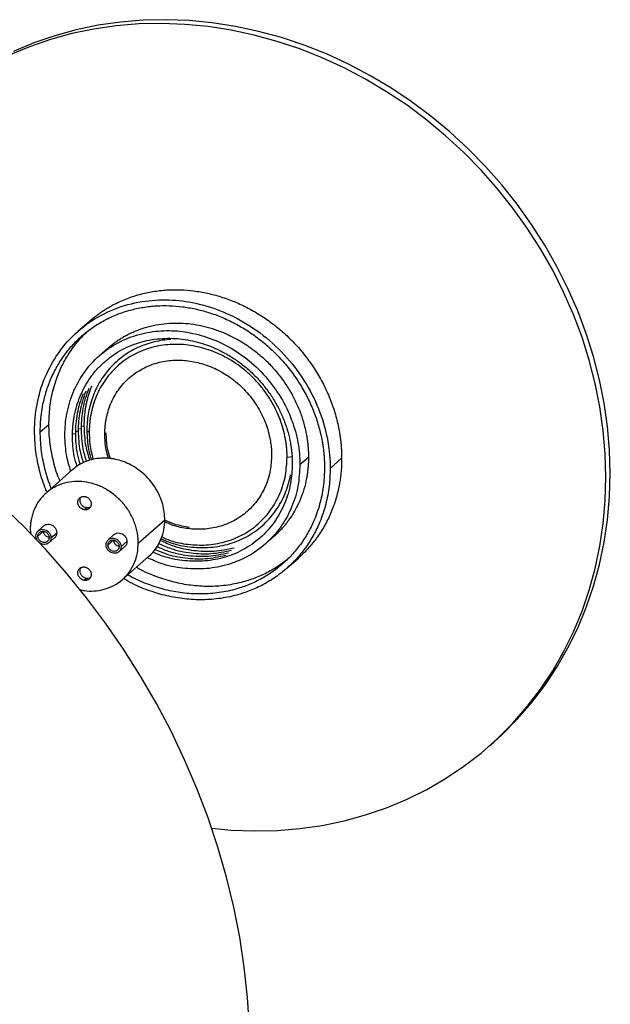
# Paper-space layout '_Dimétrica' of a CAD drawing. Header units: millimetres. Extents: x -3011 to -2531, y -342 to 116.
# Tile 4 of 4: x -2677 to -2531, y -127 to 116. Entities that reach past the tile are written whole.
import ezdxf

# ---------------------------------------------------------------- set-up
doc = ezdxf.new("R2010")
doc.units = ezdxf.units.MM

psp = doc.layouts.new('_Dimétrica')

# ---------------------------------------------------------------- linework, layer by layer
at = {"color": 7, "linetype": 'Continuous', "lineweight": 25}
for p, q in [((-2659.46, 41.45), (-2662.3, 38.96)), ((-2654.88, 34.83), (-2657, 32.96)), ((-2671.58, 14.13), (-2669.45, 16)), ((-2660.07, 14.47), (-2659.49, 14.04)), ((-2655.65, 13.56), (-2655.3, 13.87)), ((-2610.66, 7.89), (-2609.37, 8.08)), ((-2607.5, 6.05), (-2605.38, 7.93)), ((-2600.02, 5.11), (-2597.19, 7.61)), ((-2663.6, 4.81), (-2670.14, -0.97)), ((-2660.13, -4.63), (-2660.66, -5.1)), ((-2670.71, -9.08), (-2672.11, -10.35)), ((-2647.39, -13.33), (-2640.85, -7.56)), ((-2674.05, -9.97), (-2673.93, -11.23)), ((-2672.16, -11.63), (-2670.77, -10.39)), ((-2669.5, -13.3), (-2668.06, -12.08)), ((-2668.94, -12.04), (-2667.5, -10.8)), ((-2653.4, -11.26), (-2654.8, -12.53)), ((-2616, -13.54), (-2613.87, -11.67)), ((-2654.86, -13.82), (-2653.46, -12.57)), ((-2652.2, -15.48), (-2650.76, -14.26)), ((-2651.64, -14.22), (-2650.19, -12.98)), ((-2651.29, -22.34), (-2644.75, -16.57)), ((-2610.7, -19.54), (-2607.87, -17.05)), ((-2660.13, -22.08), (-2660.66, -22.54)), ((-2560.72, -63.46), (-2559.66, -62.53))]:
    psp.add_line(p, q, dxfattribs=at)
at = {"color": 8, "linetype": 'Continuous', "lineweight": 25}
for p, q in [((-2662.16, 14.9), (-2661.5, 15)), ((-2661.46, 15.52), (-2660.8, 15.62)), ((-2663.58, 13.65), (-2662.92, 13.75)), ((-2662.87, 14.27), (-2662.21, 14.37))]:
    psp.add_line(p, q, dxfattribs=at)
at = {"color": 7, "linetype": 'Continuous', "lineweight": 25, "flags": 128}
for points in [[(-2531.95, 2.91), (-2532.12, 8.69), (-2532.62, 14.49), (-2533.44, 20.29), (-2534.6, 26.08), (-2536.08, 31.83), (-2537.87, 37.52), (-2539.98, 43.14), (-2542.4, 48.66), (-2545.11, 54.07), (-2548.11, 59.35), (-2551.39, 64.48), (-2554.93, 69.44), (-2558.73, 74.22), (-2562.77, 78.8), (-2567.04, 83.17), (-2571.52, 87.31), (-2576.2, 91.2), (-2581.06, 94.83), (-2586.09, 98.2), (-2591.27, 101.29), (-2596.58, 104.08), (-2602, 106.58), (-2607.52, 108.76), (-2613.11, 110.63), (-2618.77, 112.18), (-2624.46, 113.4), (-2630.17, 114.28), (-2635.88, 114.84), (-2641.57, 115.05), (-2647.23, 114.93), (-2652.82, 114.47), (-2658.34, 113.67), (-2663.76, 112.55), (-2669.07, 111.09), (-2674.25, 109.31), (-2679.28, 107.21)], [(-2530.89, 3.85), (-2531.06, 9.63), (-2531.55, 15.43), (-2532.38, 21.23), (-2533.54, 27.01), (-2535.02, 32.76), (-2536.81, 38.45), (-2538.92, 44.07), (-2541.34, 49.6), (-2544.05, 55.01), (-2547.05, 60.28), (-2550.33, 65.41), (-2553.87, 70.38), (-2557.67, 75.16), (-2561.71, 79.74), (-2565.98, 84.11), (-2570.46, 88.24), (-2575.14, 92.13), (-2580, 95.77), (-2585.03, 99.14), (-2590.21, 102.22), (-2595.52, 105.02), (-2600.94, 107.51), (-2606.46, 109.7), (-2612.05, 111.57), (-2617.71, 113.11), (-2623.4, 114.33), (-2629.11, 115.22), (-2634.82, 115.77), (-2640.51, 115.99), (-2646.16, 115.86), (-2651.76, 115.4), (-2657.28, 114.61), (-2662.7, 113.48), (-2668.01, 112.02), (-2673.19, 110.24), (-2678.22, 108.14)], [(-2629.27, -83.82), (-2624.46, -84.26), (-2618.77, -84.47), (-2613.11, -84.35), (-2607.52, -83.89), (-2602, -83.1), (-2596.58, -81.97), (-2591.27, -80.51), (-2586.09, -78.73), (-2581.06, -76.63), (-2576.2, -74.22), (-2571.52, -71.51), (-2567.04, -68.5), (-2562.77, -65.21), (-2558.73, -61.65), (-2554.93, -57.82), (-2551.39, -53.75), (-2548.11, -49.45), (-2545.11, -44.92), (-2542.4, -40.2), (-2539.98, -35.28), (-2537.87, -30.2), (-2536.08, -24.96), (-2534.6, -19.58), (-2533.44, -14.09), (-2532.62, -8.49), (-2532.12, -2.82), (-2531.95, 2.91)], [(-2559.66, -62.53), (-2557.67, -60.71), (-2553.87, -56.89), (-2550.33, -52.82), (-2547.05, -48.51), (-2544.05, -43.99), (-2541.34, -39.26), (-2538.92, -34.35), (-2536.81, -29.26), (-2535.02, -24.02), (-2533.54, -18.65), (-2532.38, -13.15), (-2531.55, -7.56), (-2531.06, -1.88), (-2530.89, 3.85)], [(-2619.9, -133.08), (-2620.39, -125.63), (-2621.22, -118.16), (-2622.36, -110.71), (-2623.84, -103.27), (-2625.63, -95.86), (-2627.75, -88.5), (-2630.17, -81.21), (-2632.91, -73.99), (-2635.95, -66.87), (-2639.28, -59.85), (-2642.91, -52.96), (-2646.81, -46.19), (-2651, -39.58), (-2655.45, -33.13), (-2660.16, -26.85), (-2665.11, -20.76), (-2670.31, -14.87), (-2675.73, -9.19), (-2681.37, -3.74)]]:
    psp.add_lwpolyline(points, dxfattribs=at)
at = {"color": 7, "linetype": 'Continuous', "lineweight": 25}
for points, knots in [([(-2659.47, 41.45), (-2659.33, 41.57), (-2659.05, 41.81), (-2658.63, 42.16), (-2658.21, 42.51), (-2657.78, 42.84), (-2657.34, 43.17), (-2656.9, 43.49), (-2656.45, 43.8), (-2655.99, 44.1), (-2655.53, 44.39), (-2655.07, 44.68), (-2654.59, 44.96), (-2654.12, 45.23), (-2652.77, 45.96), (-2650.48, 47.03), (-2647.17, 48.13), (-2643.77, 48.87), (-2640.38, 49.25), (-2637.01, 49.29), (-2633.67, 49.02), (-2630.33, 48.45), (-2626.96, 47.55), (-2623.57, 46.32), (-2620.17, 44.73), (-2616.86, 42.79), (-2613.65, 40.5), (-2610.63, 37.89), (-2607.83, 34.99), (-2605.3, 31.85), (-2603.1, 28.53), (-2601.22, 25.06), (-2599.71, 21.53), (-2598.55, 17.96), (-2597.93, 15.19), (-2597.61, 13.24), (-2597.45, 12.11), (-2597.33, 10.98), (-2597.25, 9.86), (-2597.2, 8.73), (-2597.19, 7.98), (-2597.19, 7.61)], [0, 0, 0, 0, 0.006758, 0.013507, 0.020248, 0.026984, 0.033715, 0.040443, 0.047171, 0.0539, 0.060631, 0.067366, 0.074108, 0.080857, 0.087616, 0.130492, 0.173369, 0.214529, 0.255691, 0.29452, 0.333351, 0.37218, 0.41101, 0.452171, 0.493332, 0.536208, 0.579085, 0.622874, 0.666663, 0.710451, 0.754241, 0.797117, 0.839994, 0.881155, 0.922316, 0.935284, 0.948227, 0.961158, 0.974089, 0.987032, 1, 1, 1, 1]), ([(-2672.98, 14.3), (-2672.98, 16.47), (-2672.79, 18.69), (-2671.95, 23.14), (-2671.31, 25.37), (-2669.53, 29.67), (-2668.4, 31.75), (-2665.67, 35.61), (-2664.07, 37.39), (-2660.51, 40.53), (-2658.55, 41.89), (-2654.38, 44.11), (-2652.17, 44.97), (-2647.68, 46.2), (-2645.39, 46.56), (-2640.88, 46.84), (-2638.65, 46.75), (-2634.35, 46.21), (-2632.12, 45.73), (-2627.6, 44.32), (-2625.31, 43.38), (-2620.82, 41.03), (-2618.62, 39.61), (-2614.45, 36.33), (-2612.48, 34.48), (-2608.92, 30.44), (-2607.33, 28.26), (-2604.6, 23.71), (-2603.47, 21.34), (-2601.69, 16.59), (-2601.04, 14.21), (-2600.21, 9.55), (-2600.02, 7.28), (-2600.02, 5.11)], [0, 0, 0, 0, 0.0625, 0.0625, 0.125, 0.125, 0.1875, 0.1875, 0.25, 0.25, 0.3125, 0.3125, 0.375, 0.375, 0.4375, 0.4375, 0.5, 0.5, 0.5625, 0.5625, 0.625, 0.625, 0.6875, 0.6875, 0.75, 0.75, 0.8125, 0.8125, 0.875, 0.875, 0.9375, 0.9375, 1, 1, 1, 1]), ([(-2671.58, 14.13), (-2671.58, 14.32), (-2671.57, 14.72), (-2671.56, 15.3), (-2671.53, 15.89), (-2671.5, 16.47), (-2671.46, 17.05), (-2671.4, 17.63), (-2671.34, 18.2), (-2671.27, 18.78), (-2671.19, 19.35), (-2671.09, 19.92), (-2670.83, 21.4), (-2670.26, 23.75), (-2669.15, 26.9), (-2667.7, 29.93), (-2665.9, 32.81), (-2663.77, 35.48), (-2661.35, 37.88), (-2658.66, 39.99), (-2655.75, 41.76), (-2652.66, 43.19), (-2649.47, 44.25), (-2646.21, 44.96), (-2642.95, 45.33), (-2639.71, 45.37), (-2636.5, 45.11), (-2633.29, 44.56), (-2630.04, 43.7), (-2626.79, 42.52), (-2623.52, 40.98), (-2620.33, 39.12), (-2617.25, 36.91), (-2614.34, 34.41), (-2611.65, 31.62), (-2609.22, 28.6), (-2607.1, 25.41), (-2605.3, 22.07), (-2603.85, 18.67), (-2602.73, 15.24), (-2602.13, 12.58), (-2601.82, 10.71), (-2601.67, 9.62), (-2601.56, 8.54), (-2601.48, 7.45), (-2601.43, 6.37), (-2601.42, 5.65), (-2601.42, 5.29)], [0, 0, 0, 0, 0.005308, 0.010609, 0.015905, 0.021198, 0.026488, 0.031777, 0.037068, 0.04236, 0.047656, 0.052958, 0.058266, 0.089137, 0.120009, 0.152166, 0.184325, 0.217167, 0.25001, 0.282852, 0.315695, 0.347853, 0.380012, 0.410883, 0.441755, 0.470877, 0.500001, 0.529123, 0.558247, 0.589118, 0.61999, 0.652148, 0.684306, 0.717148, 0.749991, 0.782833, 0.815676, 0.847834, 0.879993, 0.910864, 0.941736, 0.951461, 0.961169, 0.970868, 0.980566, 0.990274, 1, 1, 1, 1]), ([(-2665.5, 13.36), (-2665.5, 15.08), (-2665.34, 16.85), (-2664.68, 20.39), (-2664.17, 22.15), (-2662.75, 25.57), (-2661.85, 27.23), (-2659.69, 30.29), (-2658.42, 31.71), (-2655.59, 34.21), (-2654.02, 35.29), (-2650.71, 37.05), (-2648.96, 37.74), (-2645.39, 38.72), (-2643.57, 39), (-2639.98, 39.22), (-2638.21, 39.15), (-2634.79, 38.72), (-2633.02, 38.34), (-2629.43, 37.22), (-2627.61, 36.48), (-2624.04, 34.6), (-2622.29, 33.47), (-2618.97, 30.87), (-2617.41, 29.4), (-2614.58, 26.19), (-2613.31, 24.45), (-2611.14, 20.84), (-2610.24, 18.96), (-2608.83, 15.18), (-2608.32, 13.29), (-2607.65, 9.58), (-2607.5, 7.78), (-2607.5, 6.05)], [0, 0, 0, 0, 0.0625, 0.0625, 0.125, 0.125, 0.1875, 0.1875, 0.25, 0.25, 0.3125, 0.3125, 0.375, 0.375, 0.4375, 0.4375, 0.5, 0.5, 0.5625, 0.5625, 0.625, 0.625, 0.6875, 0.6875, 0.75, 0.75, 0.8125, 0.8125, 0.875, 0.875, 0.9375, 0.9375, 1, 1, 1, 1]), ([(-2654.88, 34.83), (-2654.75, 34.94), (-2654.49, 35.17), (-2654.1, 35.49), (-2653.7, 35.81), (-2653.29, 36.12), (-2652.87, 36.42), (-2652.45, 36.71), (-2652.02, 37), (-2651.59, 37.27), (-2651.15, 37.54), (-2650.7, 37.79), (-2649.58, 38.4), (-2647.74, 39.26), (-2645.1, 40.14), (-2642.4, 40.72), (-2639.71, 41.02), (-2637.03, 41.06), (-2634.38, 40.85), (-2631.72, 40.39), (-2629.04, 39.68), (-2626.35, 38.7), (-2623.65, 37.43), (-2621.01, 35.89), (-2618.46, 34.07), (-2616.06, 32), (-2613.84, 29.69), (-2611.83, 27.2), (-2610.08, 24.56), (-2608.58, 21.8), (-2607.39, 18.99), (-2606.46, 16.15), (-2605.97, 13.96), (-2605.71, 12.41), (-2605.59, 11.51), (-2605.5, 10.61), (-2605.43, 9.71), (-2605.39, 8.82), (-2605.38, 8.22), (-2605.38, 7.93)], [0, 0, 0, 0, 0.007986, 0.015959, 0.023923, 0.031879, 0.039831, 0.047782, 0.055735, 0.063691, 0.071655, 0.079629, 0.087616, 0.130491, 0.173369, 0.214529, 0.255691, 0.29452, 0.33335, 0.372179, 0.41101, 0.45217, 0.493332, 0.536208, 0.579085, 0.622873, 0.666663, 0.710451, 0.754241, 0.797117, 0.839994, 0.881154, 0.922316, 0.935283, 0.948227, 0.961158, 0.974089, 0.987032, 1, 1, 1, 1]), ([(-2669.45, 16), (-2669.41, 17.41), (-2669.3, 20.31), (-2668.47, 24.58), (-2667.19, 28.43), (-2665.58, 31.8), (-2663.77, 34.67), (-2661.97, 37), (-2660.67, 38.24), (-2660.19, 38.71)], [0, 0, 0, 0, 0.162473, 0.3319881, 0.5075913, 0.6426038, 0.7797481, 0.9183513, 1, 1, 1, 1]), ([(-2663.63, 13.13), (-2663.62, 13.29), (-2663.62, 13.63), (-2663.61, 14.13), (-2663.59, 14.62), (-2663.55, 15.12), (-2663.51, 15.61), (-2663.46, 16.1), (-2663.4, 16.59), (-2663.34, 17.08), (-2663.26, 17.56), (-2663.05, 18.73), (-2662.61, 20.57), (-2661.75, 23), (-2660.63, 25.35), (-2659.23, 27.58), (-2657.59, 29.64), (-2655.71, 31.5), (-2653.63, 33.13), (-2651.38, 34.5), (-2649, 35.6), (-2646.53, 36.42), (-2644.01, 36.97), (-2640.69, 37.34), (-2636.5, 37.2), (-2632.31, 36.29), (-2628.99, 35.08), (-2626.46, 33.89), (-2624, 32.45), (-2621.61, 30.75), (-2619.36, 28.81), (-2617.28, 26.65), (-2615.4, 24.32), (-2613.76, 21.85), (-2612.37, 19.27), (-2611.25, 16.64), (-2610.39, 13.99), (-2609.91, 11.88), (-2609.65, 10.31), (-2609.53, 9.31), (-2609.44, 8.3), (-2609.38, 7.29), (-2609.37, 6.62), (-2609.37, 6.29)], [0, 0, 0, 0, 0.005839, 0.01167, 0.017495, 0.023317, 0.029136, 0.034956, 0.040777, 0.046602, 0.052434, 0.058273, 0.089147, 0.120023, 0.152185, 0.184348, 0.217194, 0.250041, 0.282887, 0.315734, 0.347896, 0.380058, 0.410933, 0.441809, 0.500001, 0.558193, 0.589068, 0.619944, 0.652105, 0.684268, 0.717114, 0.749961, 0.782807, 0.815655, 0.847816, 0.879979, 0.910854, 0.94173, 0.953399, 0.965045, 0.976684, 0.98833, 1, 1, 1, 1]), ([(-2639.33, 36.98), (-2640.7, 36.9), (-2642.09, 36.7), (-2644.83, 36.03), (-2646.19, 35.56), (-2648.79, 34.36), (-2650.04, 33.62), (-2652.36, 31.91), (-2653.44, 30.94), (-2655.36, 28.79), (-2656.21, 27.62), (-2657.66, 25.15), (-2658.25, 23.85), (-2659.19, 21.2), (-2659.53, 19.84), (-2659.97, 17.14), (-2660.07, 15.79), (-2660.07, 14.47)], [0, 0, 0, 0, 0.125, 0.125, 0.25, 0.25, 0.375, 0.375, 0.5, 0.5, 0.625, 0.625, 0.75, 0.75, 0.875, 0.875, 1, 1, 1, 1]), ([(-2610.66, 7.89), (-2610.66, 8.06), (-2610.66, 8.39), (-2610.68, 8.89), (-2610.7, 9.4), (-2610.74, 9.9), (-2610.78, 10.4), (-2610.84, 10.91), (-2610.9, 11.41), (-2610.98, 11.92), (-2611.17, 13.05), (-2611.57, 14.82), (-2612.35, 17.21), (-2613.36, 19.57), (-2614.61, 21.89), (-2616.09, 24.12), (-2617.78, 26.22), (-2619.65, 28.16), (-2621.67, 29.9), (-2623.82, 31.44), (-2626.04, 32.73), (-2628.31, 33.8), (-2631.3, 34.89), (-2635.07, 35.71), (-2638.84, 35.84), (-2641.83, 35.5), (-2644.1, 35.01), (-2646.32, 34.27), (-2648.47, 33.28), (-2650.49, 32.04), (-2652.37, 30.58), (-2654.06, 28.9), (-2655.53, 27.05), (-2656.79, 25.04), (-2657.8, 22.93), (-2658.57, 20.74), (-2659, 18.95), (-2659.23, 17.6), (-2659.34, 16.72), (-2659.43, 15.84), (-2659.48, 14.94), (-2659.48, 14.34), (-2659.49, 14.04)], [0, 0, 0, 0, 0.006487, 0.012965, 0.019436, 0.025903, 0.032369, 0.038836, 0.045307, 0.051785, 0.058273, 0.089147, 0.120023, 0.152185, 0.184348, 0.217193, 0.250041, 0.282887, 0.315734, 0.347895, 0.380058, 0.410933, 0.441809, 0.500001, 0.558193, 0.589068, 0.619944, 0.652105, 0.684268, 0.717114, 0.749961, 0.782807, 0.815655, 0.847816, 0.879979, 0.910853, 0.94173, 0.953399, 0.965045, 0.976684, 0.98833, 1, 1, 1, 1]), ([(-2655.65, 13.56), (-2655.65, 13.7), (-2655.65, 13.98), (-2655.63, 14.4), (-2655.61, 14.82), (-2655.58, 15.24), (-2655.55, 15.65), (-2655.5, 16.06), (-2655.44, 16.47), (-2655.38, 16.88), (-2655.22, 17.8), (-2654.88, 19.2), (-2654.23, 21.05), (-2653.38, 22.83), (-2652.32, 24.52), (-2651.07, 26.08), (-2649.65, 27.5), (-2648.07, 28.73), (-2646.36, 29.77), (-2644.55, 30.61), (-2642.68, 31.23), (-2640.77, 31.65), (-2638.25, 31.93), (-2635.07, 31.82), (-2631.89, 31.13), (-2629.38, 30.21), (-2627.46, 29.31), (-2625.59, 28.22), (-2623.78, 26.93), (-2622.07, 25.46), (-2620.49, 23.82), (-2619.07, 22.05), (-2617.83, 20.18), (-2616.77, 18.22), (-2615.92, 16.23), (-2615.26, 14.21), (-2614.9, 12.61), (-2614.71, 11.43), (-2614.61, 10.66), (-2614.54, 9.9), (-2614.5, 9.13), (-2614.49, 8.63), (-2614.49, 8.37)], [0, 0, 0, 0, 0.006487, 0.012965, 0.019436, 0.025903, 0.032369, 0.038836, 0.045307, 0.051785, 0.058273, 0.089147, 0.120023, 0.152185, 0.184348, 0.217193, 0.250041, 0.282886, 0.315734, 0.347895, 0.380058, 0.410933, 0.441809, 0.500001, 0.558193, 0.589068, 0.619944, 0.652105, 0.684268, 0.717114, 0.749961, 0.782807, 0.815655, 0.847816, 0.879979, 0.910853, 0.94173, 0.953399, 0.965045, 0.976684, 0.98833, 1, 1, 1, 1]), ([(-2659.6, 24.82), (-2660.26, 23.22), (-2660.74, 21.57), (-2661.36, 18.26), (-2661.5, 16.61), (-2661.5, 15)], [0, 0, 0, 0, 0.5, 0.5, 1, 1, 1, 1]), ([(-2658.89, 25.44), (-2658.96, 25.29), (-2659.08, 24.97), (-2659.26, 24.5), (-2659.43, 24.02), (-2659.59, 23.53), (-2659.74, 23.04), (-2659.88, 22.55), (-2660.01, 22.05), (-2660.13, 21.55), (-2660.24, 21.05), (-2660.38, 20.39), (-2660.51, 19.57), (-2660.64, 18.6), (-2660.73, 17.61), (-2660.79, 16.62), (-2660.79, 15.95), (-2660.8, 15.62)], [0, 0, 0, 0, 0.051574, 0.10307, 0.154509, 0.205909, 0.25729, 0.308672, 0.360074, 0.411515, 0.463015, 0.514593, 0.611803, 0.708818, 0.805769, 0.902786, 1, 1, 1, 1]), ([(-2661.01, 23.57), (-2661.67, 21.97), (-2662.15, 20.32), (-2662.78, 17.01), (-2662.92, 15.36), (-2662.92, 13.75)], [0, 0, 0, 0, 0.5, 0.5, 1, 1, 1, 1]), ([(-2660.31, 24.2), (-2660.97, 22.6), (-2661.45, 20.94), (-2662.07, 17.64), (-2662.21, 15.98), (-2662.21, 14.37)], [0, 0, 0, 0, 0.5, 0.5, 1, 1, 1, 1]), ([(-2666.73, 2.05), (-2666.82, 2.26), (-2667.55, 3.94), (-2668.44, 7.18), (-2669.31, 11.65), (-2669.41, 14.57), (-2669.45, 16)], [0, 0, 0, 0, 0.04643, 0.3763212, 0.6947753, 1, 1, 1, 1]), ([(-2661.5, 15), (-2661.45, 13.31), (-2661.35, 10.56), (-2660.51, 7.85), (-2660.18, 6.79)], [0, 0, 0, 0, 0.610675, 1, 1, 1, 1]), ([(-2660.8, 15.62), (-2660.74, 13.94), (-2660.63, 11.08), (-2659.75, 8.26), (-2659.39, 7.11)], [0, 0, 0, 0, 0.588306, 1, 1, 1, 1]), ([(-2669.9, -0.75), (-2670.08, -0.35), (-2670.93, 1.58), (-2671.93, 5.13), (-2672.83, 9.78), (-2672.93, 12.82), (-2672.98, 14.3)], [0, 0, 0, 0, 0.082669, 0.400023, 0.706375, 1, 1, 1, 1]), ([(-2668.85, 0.18), (-2668.94, 0.39), (-2669.67, 2.07), (-2670.57, 5.31), (-2671.43, 9.78), (-2671.53, 12.7), (-2671.58, 14.13)], [0, 0, 0, 0, 0.04643, 0.3763212, 0.6947753, 1, 1, 1, 1]), ([(-2664.03, 4.43), (-2664.4, 5.61), (-2665.33, 8.56), (-2665.43, 11.56), (-2665.5, 13.36)], [0, 0, 0, 0, 0.400832, 1, 1, 1, 1]), ([(-2662.48, 5.58), (-2662.74, 6.42), (-2663.5, 8.91), (-2663.58, 11.44), (-2663.63, 13.13)], [0, 0, 0, 0, 0.335559, 1, 1, 1, 1]), ([(-2662.92, 13.75), (-2662.87, 12.07), (-2662.79, 9.49), (-2662.01, 6.97), (-2661.74, 6.09)], [0, 0, 0, 0, 0.654619, 1, 1, 1, 1]), ([(-2662.21, 14.37), (-2662.16, 12.69), (-2662.07, 10.04), (-2661.26, 7.43), (-2660.97, 6.48)], [0, 0, 0, 0, 0.634811, 1, 1, 1, 1]), ([(-2660.07, 14.47), (-2660.02, 12.9), (-2659.94, 10.47), (-2659.21, 8.09), (-2658.95, 7.25)], [0, 0, 0, 0, 0.64838, 1, 1, 1, 1]), ([(-2659.49, 14.04), (-2659.44, 12.53), (-2659.38, 10.27), (-2658.7, 8.05), (-2658.48, 7.33)], [0, 0, 0, 0, 0.671811, 1, 1, 1, 1]), ([(-2654.71, 7.57), (-2654.93, 8.29), (-2655.55, 10.27), (-2655.61, 12.28), (-2655.65, 13.56)], [0, 0, 0, 0, 0.365292, 1, 1, 1, 1]), ([(-2654.27, 7.55), (-2654.53, 8.39), (-2655.18, 10.47), (-2655.25, 12.59), (-2655.3, 13.87)], [0, 0, 0, 0, 0.398351, 1, 1, 1, 1]), ([(-2640.85, -7.56), (-2640.85, -6.37), (-2641.01, -5.1), (-2641.72, -2.5), (-2642.27, -1.18), (-2643.39, 0.69), (-2643.81, 1.29), (-2644.74, 2.44), (-2645.24, 2.98), (-2646.84, 4.5), (-2648.04, 5.34), (-2650.5, 6.64), (-2651.76, 7.08), (-2653.28, 7.41), (-2653.58, 7.47), (-2654.18, 7.56), (-2654.47, 7.59), (-2655.37, 7.66), (-2655.98, 7.67), (-2657.84, 7.56), (-2659.1, 7.3), (-2660.9, 6.59), (-2661.48, 6.3), (-2662.59, 5.62), (-2663.11, 5.23), (-2663.6, 4.8)], [0, 0, 0, 0, 0.125, 0.125, 0.25, 0.25, 0.3125, 0.3125, 0.375, 0.375, 0.5, 0.5, 0.625, 0.625, 0.65625, 0.65625, 0.6875, 0.6875, 0.75, 0.75, 0.875, 0.875, 0.9375, 0.9375, 1, 1, 1, 1]), ([(-2641.61, -11.8), (-2640.91, -12.11), (-2638.8, -13.05), (-2635.06, -13.75), (-2630.52, -13.94), (-2625.96, -13.18), (-2621.59, -11.45), (-2617.69, -8.75), (-2614.51, -5.21), (-2612.26, -1.09), (-2610.9, 3.33), (-2610.74, 6.4), (-2610.66, 7.89)], [0, 0, 0, 0, 0.048507, 0.147802, 0.247096, 0.352339, 0.461957, 0.573901, 0.685845, 0.795463, 0.900705, 1, 1, 1, 1]), ([(-2614.49, 8.37), (-2614.56, 7.12), (-2614.7, 4.53), (-2615.84, 0.81), (-2617.74, -2.67), (-2620.42, -5.65), (-2623.71, -7.93), (-2627.39, -9.39), (-2631.23, -10.03), (-2635.07, -9.87), (-2638.39, -9.23), (-2640.33, -8.35), (-2641.08, -8.02)], [0, 0, 0, 0, 0.097949, 0.201764, 0.309896, 0.420322, 0.530749, 0.63888, 0.742696, 0.840645, 0.938593, 1, 1, 1, 1]), ([(-2605.38, 7.93), (-2605.38, 7.75), (-2605.38, 7.39), (-2605.4, 6.86), (-2605.42, 6.33), (-2605.45, 5.8), (-2605.5, 5.27), (-2605.55, 4.75), (-2605.61, 4.22), (-2605.69, 3.7), (-2605.77, 3.18), (-2605.99, 1.93), (-2606.46, -0.03), (-2607.39, -2.63), (-2608.58, -5.14), (-2609.74, -6.98), (-2610.66, -8.24), (-2611.25, -8.98), (-2611.86, -9.69), (-2612.51, -10.38), (-2613.17, -11.04), (-2613.64, -11.46), (-2613.87, -11.67)], [0, 0, 0, 0, 0.023349, 0.046668, 0.069962, 0.093242, 0.116513, 0.139785, 0.163064, 0.18636, 0.209679, 0.233029, 0.356495, 0.479965, 0.608577, 0.737194, 0.78108, 0.824863, 0.868594, 0.912326, 0.956111, 1, 1, 1, 1]), ([(-2597.19, 7.61), (-2597.19, 7.4), (-2597.19, 6.99), (-2597.21, 6.38), (-2597.23, 5.78), (-2597.27, 5.17), (-2597.31, 4.57), (-2597.37, 3.97), (-2597.43, 3.37), (-2597.51, 2.77), (-2597.59, 2.17), (-2597.69, 1.58), (-2597.97, 0.04), (-2598.55, -2.4), (-2599.71, -5.68), (-2601.22, -8.83), (-2602.64, -11.1), (-2603.73, -12.59), (-2604.36, -13.39), (-2605.01, -14.17), (-2605.69, -14.93), (-2606.39, -15.66), (-2607.12, -16.37), (-2607.62, -16.82), (-2607.87, -17.05)], [0, 0, 0, 0, 0.021228, 0.04243, 0.063611, 0.084778, 0.105936, 0.127091, 0.148249, 0.169416, 0.190597, 0.2118, 0.233028, 0.356494, 0.479964, 0.608576, 0.737192, 0.774817, 0.81236, 0.849854, 0.887333, 0.924828, 0.962373, 1, 1, 1, 1]), ([(-2600.02, 5.11), (-2600.07, 3.64), (-2600.17, 0.63), (-2601.04, -3.81), (-2602.37, -7.81), (-2604.05, -11.31), (-2605.92, -14.31), (-2608.13, -17.09), (-2610.66, -19.59), (-2613.46, -21.79), (-2616.49, -23.64), (-2619.7, -25.12), (-2623.38, -26.34), (-2627.52, -27.17), (-2632.03, -27.44), (-2636.5, -27.15), (-2640.97, -26.32), (-2645.47, -24.88), (-2648.87, -23.43), (-2650.68, -22.35), (-2651.05, -22.13)], [0, 0, 0, 0, 0.06088, 0.124399, 0.1902, 0.24079, 0.29218, 0.344116, 0.39633, 0.448544, 0.50048, 0.551869, 0.60246, 0.66826, 0.731779, 0.79266, 0.85354, 0.917059, 0.982859, 1, 1, 1, 1]), ([(-2601.42, 5.29), (-2601.47, 3.87), (-2601.57, 0.98), (-2602.41, -3.29), (-2603.68, -7.14), (-2605.29, -10.51), (-2607.09, -13.39), (-2609.22, -16.06), (-2611.65, -18.47), (-2614.34, -20.58), (-2617.26, -22.35), (-2620.34, -23.78), (-2623.89, -24.96), (-2627.86, -25.75), (-2632.2, -26.01), (-2636.5, -25.73), (-2640.79, -24.94), (-2645.12, -23.55), (-2648.22, -22.25), (-2649.8, -21.31), (-2650, -21.2)], [0, 0, 0, 0, 0.061364, 0.125387, 0.19171, 0.242703, 0.2945, 0.346849, 0.399478, 0.452106, 0.504455, 0.556252, 0.607245, 0.673568, 0.737591, 0.798955, 0.860319, 0.924343, 0.990665, 1, 1, 1, 1]), ([(-2607.5, 6.05), (-2607.59, 4.28), (-2607.79, 0.64), (-2609.4, -4.61), (-2612.08, -9.51), (-2615.85, -13.71), (-2620.48, -16.92), (-2625.68, -18.98), (-2631.09, -19.87), (-2636.49, -19.66), (-2641.24, -18.73), (-2644.05, -17.46), (-2645.18, -16.95)], [0, 0, 0, 0, 0.0975468, 0.2009366, 0.3086247, 0.4185981, 0.5285715, 0.6362596, 0.7396494, 0.8371962, 0.934743, 1, 1, 1, 1]), ([(-2609.37, 6.29), (-2609.46, 4.63), (-2609.64, 1.22), (-2611.15, -3.68), (-2613.65, -8.27), (-2617.18, -12.2), (-2621.52, -15.2), (-2626.38, -17.13), (-2631.44, -17.96), (-2636.49, -17.76), (-2640.67, -16.97), (-2643.04, -15.91), (-2643.84, -15.55)], [0, 0, 0, 0, 0.099132, 0.204203, 0.313641, 0.425402, 0.537163, 0.646601, 0.751671, 0.850804, 0.949936, 1, 1, 1, 1]), ([(-2641.74, -12.26), (-2640.95, -12.62), (-2638.67, -13.64), (-2634.71, -14.39), (-2629.99, -14.58), (-2625.26, -13.8), (-2620.72, -12), (-2616.66, -9.19), (-2613.38, -5.52), (-2610.97, -1.25), (-2610.18, 1.93), (-2609.79, 3.49)], [0, 0, 0, 0, 0.059432, 0.169023, 0.278615, 0.39477, 0.515755, 0.639307, 0.76286, 0.883844, 1, 1, 1, 1]), ([(-2647.39, -13.33), (-2647.39, -13.21), (-2647.39, -12.98), (-2647.4, -12.63), (-2647.43, -12.27), (-2647.46, -11.92), (-2647.5, -11.57), (-2647.55, -11.21), (-2647.66, -10.54), (-2647.89, -9.55), (-2648.31, -8.24), (-2648.86, -6.95), (-2649.78, -5.26), (-2651.23, -3.28), (-2653.36, -1.27), (-2655.75, 0.28), (-2658.23, 1.32), (-2660.72, 1.86), (-2663.21, 1.94), (-2665.69, 1.54), (-2668.08, 0.59), (-2670.21, -0.89), (-2671.66, -2.5), (-2672.57, -3.97), (-2673.12, -5.12), (-2673.55, -6.32), (-2673.79, -7.33), (-2673.93, -8.15), (-2674, -8.75), (-2674.04, -9.36), (-2674.04, -9.77), (-2674.05, -9.97)], [0, 0, 0, 0, 0.008344, 0.016674, 0.024995, 0.033314, 0.041636, 0.049966, 0.058311, 0.089205, 0.120102, 0.152285, 0.18447, 0.250119, 0.315767, 0.380052, 0.441771, 0.500002, 0.558232, 0.619951, 0.684236, 0.749885, 0.815534, 0.847716, 0.879901, 0.910795, 0.941693, 0.956284, 0.970846, 0.985407, 1, 1, 1, 1]), ([(-2660.66, -5.1), (-2660.7, -5.1), (-2660.78, -5.08), (-2660.91, -5.05), (-2661.03, -5.02), (-2661.15, -4.97), (-2661.33, -4.88), (-2661.57, -4.73), (-2661.83, -4.48), (-2662.04, -4.19), (-2662.19, -3.88), (-2662.28, -3.56), (-2662.31, -3.24), (-2662.28, -2.94), (-2662.19, -2.64), (-2662.04, -2.37), (-2661.83, -2.13), (-2661.57, -1.95), (-2661.3, -1.85), (-2661.07, -1.8), (-2660.87, -1.78), (-2660.73, -1.8), (-2660.66, -1.8)], [0, 0, 0, 0, 0.024159, 0.048114, 0.072, 0.095958, 0.120124, 0.185094, 0.250087, 0.315057, 0.380051, 0.440026, 0.500025, 0.560001, 0.619999, 0.68497, 0.749963, 0.814932, 0.879926, 0.920052, 0.959863, 1, 1, 1, 1]), ([(-2660.13, -4.63), (-2660.34, -4.59), (-2660.65, -4.51), (-2661.03, -4.26), (-2661.3, -4.01), (-2661.51, -3.72), (-2661.71, -3.31), (-2661.8, -2.77), (-2661.71, -2.27), (-2661.57, -2.02), (-2661.52, -1.94)], [0, 0, 0, 0, 0.1770927, 0.2724249, 0.3697801, 0.4671353, 0.5624674, 0.7395601, 0.9166529, 1, 1, 1, 1]), ([(-2660.66, -1.8), (-2660.62, -1.81), (-2660.54, -1.82), (-2660.41, -1.85), (-2660.29, -1.89), (-2660.17, -1.94), (-2659.99, -2.02), (-2659.75, -2.18), (-2659.49, -2.42), (-2659.28, -2.71), (-2659.13, -3.03), (-2659.04, -3.34), (-2659.01, -3.66), (-2659.04, -3.97), (-2659.13, -4.26), (-2659.28, -4.54), (-2659.49, -4.77), (-2659.75, -4.96), (-2660.02, -5.06), (-2660.25, -5.11), (-2660.45, -5.12), (-2660.59, -5.11), (-2660.66, -5.1)], [0, 0, 0, 0, 0.024159, 0.048114, 0.072, 0.095958, 0.120124, 0.185094, 0.250087, 0.315057, 0.380051, 0.440026, 0.500025, 0.560001, 0.619999, 0.68497, 0.749963, 0.814932, 0.879926, 0.920052, 0.959863, 1, 1, 1, 1]), ([(-2659.27, -4.49), (-2659.35, -4.53), (-2659.62, -4.65), (-2659.92, -4.64), (-2660.13, -4.63)], [0, 0, 0, 0, 0.320024, 1, 1, 1, 1]), ([(-2670.71, -9.08), (-2670.7, -9.07), (-2670.62, -8.98), (-2670.4, -8.85), (-2669.97, -8.67), (-2669.37, -8.63), (-2668.77, -8.82), (-2668.34, -9.1), (-2668.04, -9.39), (-2667.8, -9.72), (-2667.56, -10.19), (-2667.52, -10.56), (-2667.5, -10.8)], [0, 0, 0, 0, 0.005915, 0.093155, 0.178583, 0.337276, 0.49597, 0.581398, 0.668638, 0.755879, 0.841306, 1, 1, 1, 1]), ([(-2644.75, -16.57), (-2644.1, -16), (-2643.52, -15.35), (-2642.52, -13.94), (-2642.11, -13.18), (-2641.46, -11.6), (-2641.22, -10.79), (-2640.92, -9.17), (-2640.85, -8.35), (-2640.85, -7.56)], [0, 0, 0, 0, 0.25, 0.25, 0.5, 0.5, 0.75, 0.75, 1, 1, 1, 1]), ([(-2634.72, -9.46), (-2635.98, -9.26), (-2638.09, -8.92), (-2640.1, -8), (-2640.9, -7.63)], [0, 0, 0, 0, 0.59684, 1, 1, 1, 1]), ([(-2672.63, -11.58), (-2672.63, -11.36), (-2672.59, -11.13), (-2672.41, -10.69), (-2672.27, -10.49), (-2671.91, -10.17), (-2671.69, -10.06), (-2671.24, -9.93), (-2671, -9.92), (-2670.57, -9.98), (-2670.33, -10.05), (-2669.88, -10.29), (-2669.66, -10.46), (-2669.3, -10.86), (-2669.16, -11.1), (-2668.98, -11.58), (-2668.94, -11.82), (-2668.94, -12.04)], [0, 0, 0, 0, 0.125, 0.125, 0.25, 0.25, 0.375, 0.375, 0.5, 0.5, 0.625, 0.625, 0.75, 0.75, 0.875, 0.875, 1, 1, 1, 1]), ([(-2668.94, -12.04), (-2668.94, -12.26), (-2668.98, -12.49), (-2669.16, -12.93), (-2669.3, -13.13), (-2669.66, -13.44), (-2669.88, -13.56), (-2670.33, -13.68), (-2670.57, -13.69), (-2671, -13.64), (-2671.24, -13.57), (-2671.69, -13.33), (-2671.91, -13.16), (-2672.27, -12.75), (-2672.41, -12.52), (-2672.59, -12.04), (-2672.63, -11.8), (-2672.63, -11.58)], [0, 0, 0, 0, 0.125, 0.125, 0.25, 0.25, 0.375, 0.375, 0.5, 0.5, 0.625, 0.625, 0.75, 0.75, 0.875, 0.875, 1, 1, 1, 1]), ([(-2672.16, -11.63), (-2672.16, -11.6), (-2672.16, -11.53), (-2672.15, -11.43), (-2672.13, -11.33), (-2672.1, -11.23), (-2672.05, -11.08), (-2671.95, -10.89), (-2671.77, -10.7), (-2671.55, -10.54), (-2671.23, -10.42), (-2670.78, -10.39), (-2670.34, -10.53), (-2670.02, -10.73), (-2669.8, -10.94), (-2669.62, -11.19), (-2669.51, -11.42), (-2669.45, -11.63), (-2669.41, -11.81), (-2669.41, -11.92), (-2669.41, -11.98)], [0, 0, 0, 0, 0.024185, 0.048165, 0.072077, 0.096061, 0.120254, 0.185293, 0.250359, 0.315396, 0.380463, 0.500025, 0.619587, 0.684626, 0.749691, 0.814729, 0.879796, 0.919964, 0.959818, 1, 1, 1, 1]), ([(-2669.41, -11.98), (-2669.41, -12.02), (-2669.41, -12.09), (-2669.42, -12.19), (-2669.44, -12.29), (-2669.47, -12.39), (-2669.52, -12.54), (-2669.62, -12.72), (-2669.8, -12.92), (-2670.02, -13.07), (-2670.34, -13.2), (-2670.78, -13.23), (-2671.23, -13.09), (-2671.55, -12.88), (-2671.77, -12.67), (-2671.95, -12.43), (-2672.06, -12.2), (-2672.12, -11.99), (-2672.16, -11.81), (-2672.16, -11.69), (-2672.16, -11.63)], [0, 0, 0, 0, 0.024185, 0.048165, 0.072077, 0.096061, 0.120254, 0.185293, 0.250359, 0.315396, 0.380463, 0.500025, 0.619587, 0.684626, 0.749691, 0.814729, 0.879796, 0.919964, 0.959818, 1, 1, 1, 1]), ([(-2669.41, -11.96), (-2669.57, -11.92), (-2669.83, -11.86), (-2670.14, -11.65), (-2670.37, -11.44), (-2670.55, -11.19), (-2670.72, -10.84), (-2670.75, -10.56), (-2670.77, -10.39)], [0, 0, 0, 0, 0.224891, 0.356264, 0.490424, 0.624585, 0.755957, 1, 1, 1, 1]), ([(-2667.5, -10.8), (-2667.52, -11.03), (-2667.56, -11.39), (-2667.8, -11.8), (-2667.95, -12), (-2668.06, -12.07), (-2668.07, -12.08)], [0, 0, 0, 0, 0.470515, 0.723802, 0.982463, 1, 1, 1, 1]), ([(-2655.32, -13.76), (-2655.32, -13.54), (-2655.28, -13.31), (-2655.1, -12.87), (-2654.96, -12.67), (-2654.6, -12.35), (-2654.38, -12.24), (-2653.93, -12.11), (-2653.7, -12.1), (-2653.26, -12.16), (-2653.03, -12.23), (-2652.57, -12.47), (-2652.36, -12.64), (-2652, -13.04), (-2651.86, -13.28), (-2651.68, -13.76), (-2651.64, -14), (-2651.64, -14.22)], [0, 0, 0, 0, 0.125, 0.125, 0.25, 0.25, 0.375, 0.375, 0.5, 0.5, 0.625, 0.625, 0.75, 0.75, 0.875, 0.875, 1, 1, 1, 1]), ([(-2653.4, -11.26), (-2653.4, -11.25), (-2653.31, -11.16), (-2653.09, -11.03), (-2652.66, -10.85), (-2652.06, -10.81), (-2651.47, -11), (-2651.03, -11.28), (-2650.73, -11.57), (-2650.49, -11.9), (-2650.26, -12.37), (-2650.22, -12.74), (-2650.19, -12.98)], [0, 0, 0, 0, 0.005915, 0.093155, 0.178583, 0.337276, 0.49597, 0.581398, 0.668638, 0.755879, 0.841306, 1, 1, 1, 1]), ([(-2661.88, -24.83), (-2661.49, -24.93), (-2660.3, -25.22), (-2658.23, -25.23), (-2655.75, -24.84), (-2653.36, -23.89), (-2651.23, -22.42), (-2649.49, -20.48), (-2648.26, -18.23), (-2647.52, -15.82), (-2647.43, -14.14), (-2647.39, -13.33)], [0, 0, 0, 0, 0.052905, 0.163257, 0.280219, 0.402043, 0.526453, 0.650862, 0.772687, 0.889648, 1, 1, 1, 1]), ([(-2651.64, -14.22), (-2651.64, -14.44), (-2651.68, -14.67), (-2651.86, -15.11), (-2652, -15.31), (-2652.36, -15.62), (-2652.57, -15.74), (-2653.03, -15.86), (-2653.26, -15.87), (-2653.7, -15.82), (-2653.93, -15.75), (-2654.38, -15.51), (-2654.6, -15.34), (-2654.96, -14.93), (-2655.1, -14.7), (-2655.28, -14.22), (-2655.32, -13.98), (-2655.32, -13.76)], [0, 0, 0, 0, 0.125, 0.125, 0.25, 0.25, 0.375, 0.375, 0.5, 0.5, 0.625, 0.625, 0.75, 0.75, 0.875, 0.875, 1, 1, 1, 1]), ([(-2654.86, -13.82), (-2654.86, -13.78), (-2654.86, -13.71), (-2654.84, -13.61), (-2654.82, -13.51), (-2654.8, -13.41), (-2654.74, -13.26), (-2654.64, -13.07), (-2654.46, -12.88), (-2654.24, -12.72), (-2653.92, -12.6), (-2653.48, -12.57), (-2653.04, -12.71), (-2652.72, -12.91), (-2652.5, -13.12), (-2652.32, -13.37), (-2652.21, -13.6), (-2652.14, -13.81), (-2652.11, -13.99), (-2652.1, -14.1), (-2652.1, -14.16)], [0, 0, 0, 0, 0.024185, 0.048165, 0.072077, 0.096061, 0.120254, 0.185293, 0.250359, 0.315396, 0.380463, 0.500025, 0.619587, 0.684626, 0.749691, 0.814729, 0.879796, 0.919964, 0.959818, 1, 1, 1, 1]), ([(-2652.1, -14.16), (-2652.1, -14.2), (-2652.1, -14.27), (-2652.11, -14.37), (-2652.13, -14.47), (-2652.16, -14.57), (-2652.22, -14.72), (-2652.32, -14.9), (-2652.5, -15.1), (-2652.72, -15.25), (-2653.04, -15.38), (-2653.48, -15.41), (-2653.92, -15.27), (-2654.24, -15.06), (-2654.46, -14.85), (-2654.64, -14.61), (-2654.75, -14.38), (-2654.82, -14.17), (-2654.85, -13.99), (-2654.86, -13.87), (-2654.86, -13.82)], [0, 0, 0, 0, 0.024185, 0.048165, 0.072077, 0.096061, 0.120254, 0.185293, 0.250359, 0.315396, 0.380463, 0.500025, 0.619587, 0.684626, 0.749691, 0.814729, 0.879796, 0.919964, 0.959818, 1, 1, 1, 1]), ([(-2652.11, -14.14), (-2652.27, -14.1), (-2652.52, -14.04), (-2652.84, -13.83), (-2653.06, -13.62), (-2653.24, -13.37), (-2653.41, -13.02), (-2653.44, -12.74), (-2653.46, -12.57)], [0, 0, 0, 0, 0.224891, 0.356264, 0.490424, 0.624585, 0.755957, 1, 1, 1, 1]), ([(-2650.19, -12.98), (-2650.22, -13.21), (-2650.26, -13.57), (-2650.49, -13.98), (-2650.65, -14.18), (-2650.76, -14.25), (-2650.76, -14.26)], [0, 0, 0, 0, 0.470515, 0.723802, 0.982463, 1, 1, 1, 1]), ([(-2642.76, -14.17), (-2641.85, -14.58), (-2639.37, -15.69), (-2635.08, -16.5), (-2630.01, -16.76), (-2626.77, -16.08), (-2625.1, -15.72)], [0, 0, 0, 0, 0.158252, 0.433342, 0.708432, 1, 1, 1, 1]), ([(-2642.35, -13.42), (-2641.34, -13.87), (-2638.76, -15.04), (-2634.37, -15.88), (-2629.3, -16.13), (-2626.06, -15.45), (-2624.39, -15.1)], [0, 0, 0, 0, 0.172426, 0.442884, 0.713342, 1, 1, 1, 1]), ([(-2641.94, -12.67), (-2640.84, -13.17), (-2638.16, -14.39), (-2633.67, -15.26), (-2628.59, -15.51), (-2625.35, -14.83), (-2623.68, -14.48)], [0, 0, 0, 0, 0.186131, 0.45211, 0.718089, 1, 1, 1, 1]), ([(-2643.24, -14.89), (-2642.41, -15.26), (-2640, -16.34), (-2635.79, -17.12), (-2630.71, -17.38), (-2627.47, -16.7), (-2625.81, -16.35)], [0, 0, 0, 0, 0.147068, 0.425813, 0.704558, 1, 1, 1, 1]), ([(-2660.66, -22.54), (-2660.7, -22.54), (-2660.78, -22.53), (-2660.91, -22.5), (-2661.03, -22.46), (-2661.15, -22.41), (-2661.33, -22.32), (-2661.57, -22.17), (-2661.83, -21.92), (-2662.04, -21.63), (-2662.19, -21.32), (-2662.28, -21), (-2662.31, -20.69), (-2662.28, -20.38), (-2662.19, -20.08), (-2662.04, -19.81), (-2661.83, -19.57), (-2661.57, -19.39), (-2661.3, -19.29), (-2661.07, -19.24), (-2660.87, -19.23), (-2660.73, -19.24), (-2660.66, -19.24)], [0, 0, 0, 0, 0.024159, 0.048114, 0.072, 0.095958, 0.120124, 0.185094, 0.250087, 0.315057, 0.380051, 0.440026, 0.500025, 0.560001, 0.619999, 0.68497, 0.749963, 0.814932, 0.879926, 0.920052, 0.959863, 1, 1, 1, 1]), ([(-2660.13, -22.08), (-2660.34, -22.03), (-2660.65, -21.95), (-2661.03, -21.7), (-2661.3, -21.45), (-2661.51, -21.16), (-2661.71, -20.75), (-2661.8, -20.22), (-2661.71, -19.71), (-2661.57, -19.46), (-2661.52, -19.39)], [0, 0, 0, 0, 0.177093, 0.272425, 0.36978, 0.467135, 0.562467, 0.73956, 0.916653, 1, 1, 1, 1]), ([(-2660.66, -19.24), (-2660.62, -19.25), (-2660.54, -19.26), (-2660.41, -19.29), (-2660.29, -19.33), (-2660.17, -19.38), (-2659.99, -19.47), (-2659.75, -19.62), (-2659.49, -19.87), (-2659.28, -20.16), (-2659.13, -20.47), (-2659.04, -20.79), (-2659.01, -21.1), (-2659.04, -21.41), (-2659.13, -21.71), (-2659.28, -21.98), (-2659.49, -22.22), (-2659.75, -22.4), (-2660.02, -22.5), (-2660.25, -22.55), (-2660.45, -22.56), (-2660.59, -22.55), (-2660.66, -22.54)], [0, 0, 0, 0, 0.024159, 0.048114, 0.072, 0.095958, 0.120124, 0.185094, 0.250087, 0.315057, 0.380051, 0.440026, 0.500025, 0.560001, 0.619999, 0.68497, 0.749963, 0.814932, 0.879926, 0.920052, 0.959863, 1, 1, 1, 1]), ([(-2610.69, -17.42), (-2611.21, -17.84), (-2612.61, -18.98), (-2615.14, -20.47), (-2618.22, -21.91), (-2621.76, -23.08), (-2625.74, -23.88), (-2630.08, -24.14), (-2634.38, -23.86), (-2638.67, -23.07), (-2643, -21.68), (-2646.1, -20.37), (-2647.68, -19.44), (-2647.87, -19.32)], [0, 0, 0, 0, 0.0532848, 0.1437388, 0.2332407, 0.3213514, 0.4359519, 0.5465794, 0.6526111, 0.7586427, 0.8692702, 0.9838707, 1, 1, 1, 1]), ([(-2659.27, -21.93), (-2659.35, -21.97), (-2659.62, -22.09), (-2659.92, -22.08), (-2660.13, -22.08)], [0, 0, 0, 0, 0.320024, 1, 1, 1, 1])]:
    psp.add_open_spline(points, degree=3, knots=knots, dxfattribs=at)

doc.saveas('drawing.dxf')
